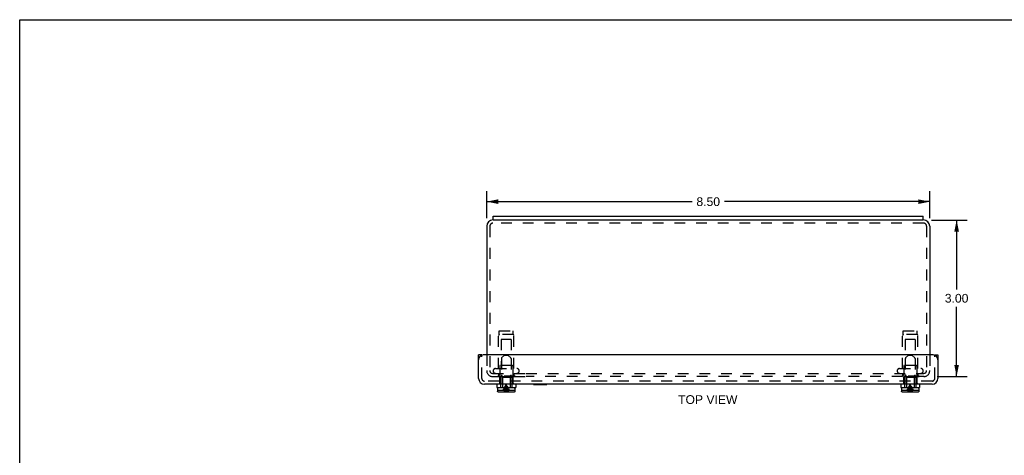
# Model space of a CAD drawing. Header units: inches. Extents: x 0 to 37.8, y 0 to 24.4.
# Tile 2 of 3: x 0 to 18.9, y 16.1 to 24.4. Entities that reach past the tile are written whole.
import ezdxf

# ---------------------------------------------------------------- set-up
doc = ezdxf.new("R2010")
doc.units = ezdxf.units.IN
doc.header["$LTSCALE"] = 2.077778
doc.header["$MEASUREMENT"] = 0
doc.linetypes.add('HIDDEN', pattern=[0.2, 0.1, -0.1])
doc.layers.get('0').update_dxf_attribs({"linetype": 'CONTINUOUS'})
for name, color, linetype in [('DEFAULT_2', 8, 'HIDDEN'), ('DIMENSIONS', 7, 'CONTINUOUS'), ('DOOR_ASSEMBLY', 7, 'CONTINUOUS')]:
    doc.layers.add(name, color=color, linetype=linetype)
doc.styles.get("Standard").update_dxf_attribs({"font": 'arial.ttf'})
doc.dimstyles.new('DIMSTYLE_2', dxfattribs={"dimtxt": 0.166667, "dimasz": 0.222222, "dimexe": 0.09, "dimexo": 0.07, "dimgap": 0.0375, "dimtad": 0, "dimtih": 1, "dimtoh": 1, "dimzin": 4, "dimdsep": 46, "dimtxsty": 'Standard', "dimblk": '_FILLED', "dimblk1": '_FILLED', "dimblk2": '_FILLED', "dimcen": 0.09, "dimazin": 1, "dimtfac": 1, "dimtdec": 3, "dimtofl": 0, "dimtmove": 0, "dimatfit": 3, "dimldrblk": '_FILLED', "dimfxl": 0, "dimtolj": 1, "dimtzin": 4, "dimarcsym": 0})

# ---------------------------------------------------------------- blocks, each defined once
blk = doc.blocks.new('_FILLED')
at = {"color": 0, "linetype": 'ByBlock'}
blk.add_solid([(0, 0), (-1, 0.2), (-1, -0.2)], dxfattribs=at)
blk = doc.blocks.new('*D8')
at = {"layer": 'DIMENSIONS', "color": 2, "linetype": 'Continuous'}
for p, q in [((17.495, 20.604), (18.174, 20.604)), ((17.974, 20.604), (17.974, 19.271)), ((17.974, 17.604), (17.974, 18.937)), ((17.6, 17.604), (18.174, 17.604))]:
    blk.add_line(p, q, dxfattribs=at)
at = {"layer": 'DIMENSIONS', "color": 2, "linetype": 'Continuous', "xscale": 0.2222222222, "yscale": 0.2222222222, "zscale": 0.2222222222}
for p, rotation in [((17.974, 20.604), 90), ((17.974, 17.604), 270)]:
    blk.add_blockref('_FILLED', p, dxfattribs=dict(at, rotation=rotation))
at = {"layer": 'DIMENSIONS', "color": 2, "linetype": 'Continuous', "insert": (17.974, 19.187), "char_height": 0.1667, "width": 0.45291, "attachment_point": 2, "line_spacing_factor": 0.9}
blk.add_mtext('3.00', dxfattribs=at)
blk = doc.blocks.new('*D10')
at = {"layer": 'DIMENSIONS', "color": 2, "linetype": 'Continuous'}
for p, q in [((8.959, 20.64), (8.959, 21.156)), ((17.459, 20.64), (17.459, 21.156)), ((8.959, 20.956), (12.899, 20.956)), ((17.459, 20.956), (13.519, 20.956))]:
    blk.add_line(p, q, dxfattribs=at)
at = {"layer": 'DIMENSIONS', "color": 2, "linetype": 'Continuous', "xscale": 0.2222222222, "yscale": 0.2222222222, "zscale": 0.2222222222, "rotation": 180}
blk.add_blockref('_FILLED', (8.959, 20.956), dxfattribs=at)
at = {"layer": 'DIMENSIONS', "color": 2, "linetype": 'Continuous', "xscale": 0.2222222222, "yscale": 0.2222222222, "zscale": 0.2222222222}
blk.add_blockref('_FILLED', (17.459, 20.956), dxfattribs=at)
at = {"layer": 'DIMENSIONS', "color": 2, "linetype": 'Continuous', "insert": (13.209, 21.039), "char_height": 0.1667, "width": 0.45291, "attachment_point": 2, "line_spacing_factor": 0.9}
blk.add_mtext('8.50', dxfattribs=at)

msp = doc.modelspace()

# ---------------------------------------------------------------- linework, layer by layer
at = {"color": 7, "linetype": 'Continuous'}
for p, q in [((0, 0), (0, 24.4444)), ((0, 24.4444), (37.7778, 24.4444)), ((9.0841, 20.6042), (9.0841, 20.6792)), ((9.0841, 20.6042), (17.3341, 20.6042)), ((17.3341, 20.6042), (17.3341, 20.6792))]:
    msp.add_line(p, q, dxfattribs=at)
at = {"color": 3, "linetype": 'Continuous'}
for p, q in [((9.0841, 20.6042), (9.0791, 20.6042)), ((9.0841, 20.6792), (17.3341, 20.6792)), ((17.3391, 20.6042), (17.3341, 20.6042)), ((8.9591, 20.4842), (8.9591, 18.0162)), ((17.4591, 20.4842), (17.4591, 18.0162))]:
    msp.add_line(p, q, dxfattribs=at)
for centre, start, end in [((9.0791, 20.4842), 90, 180), ((17.3391, 20.4842), 0, 90)]:
    msp.add_arc(centre, 0.12, start, end, dxfattribs=at)
at = {"layer": 'DEFAULT_2', "color": 8, "linetype": 'HIDDEN'}
for p, q in [((9.0191, 20.4842), (9.0191, 17.7192)), ((17.3391, 20.5442), (9.0791, 20.5442)), ((17.3991, 20.4842), (17.3991, 17.7192)), ((9.1881, 17.7567), (9.1881, 18.3898)), ((9.1991, 18.4077), (9.1991, 18.4767)), ((9.1991, 18.4767), (9.4691, 18.4767)), ((9.4691, 18.4077), (9.1991, 18.4077)), ((9.4691, 18.4077), (9.4691, 18.4767)), ((9.4801, 17.7567), (9.4801, 18.3898)), ((16.9381, 17.7567), (16.9381, 18.3898)), ((16.9491, 18.4767), (17.2191, 18.4767)), ((16.9491, 18.4077), (16.9491, 18.4767)), ((17.2191, 18.4077), (16.9491, 18.4077)), ((17.2191, 18.4077), (17.2191, 18.4767)), ((17.2301, 17.7567), (17.2301, 18.3898)), ((9.2391, 18.3142), (9.2391, 17.8142)), ((9.4291, 18.3142), (9.2391, 18.3142)), ((9.4291, 18.3142), (9.4291, 17.8142)), ((17.1791, 18.3142), (16.9891, 18.3142)), ((16.9891, 18.3142), (16.9891, 17.8142)), ((17.1791, 18.3142), (17.1791, 17.8142)), ((8.9591, 18.0162), (8.9591, 17.7162)), ((17.4591, 18.0162), (17.4591, 17.7192)), ((9.1303, 17.7567), (9.5378, 17.7567)), ((9.2091, 17.8042), (9.2091, 17.5942)), ((9.4491, 17.8142), (9.2191, 17.8142)), ((9.4591, 17.8042), (9.4591, 17.5942)), ((16.8803, 17.7567), (17.2878, 17.7567)), ((16.9591, 17.8042), (16.9591, 17.5942)), ((17.1991, 17.8142), (16.9691, 17.8142)), ((17.2091, 17.8042), (17.2091, 17.5942)), ((9.0191, 17.7192), (9.0191, 17.7162)), ((9.0711, 17.6642), (9.7152, 17.6642)), ((9.0711, 17.6042), (9.7152, 17.6042)), ((9.1641, 17.6122), (9.1641, 17.5942)), ((9.5041, 17.6122), (9.1641, 17.6122)), ((9.5041, 17.5942), (9.1641, 17.5942)), ((9.1881, 17.6642), (9.1881, 17.6222)), ((9.4801, 17.6642), (9.4801, 17.6222)), ((9.5041, 17.6122), (9.5041, 17.5942)), ((9.7153, 17.6642), (17.3471, 17.6642)), ((17.352, 17.6042), (9.7153, 17.6042)), ((17.2541, 17.6122), (16.9141, 17.6122)), ((16.9141, 17.6122), (16.9141, 17.5942)), ((17.2541, 17.5942), (16.9141, 17.5942)), ((16.9381, 17.6642), (16.9381, 17.6222)), ((17.2301, 17.6642), (17.2301, 17.6222)), ((17.2541, 17.6122), (17.2541, 17.5942))]:
    msp.add_line(p, q, dxfattribs=at)
for centre, radius, start, end in [((9.0791, 20.4842), 0.06, 90, 180), ((17.3391, 20.4842), 0.06, 0, 90), ((9.2081, 18.3898), 0.02, 116.74368, 180), ((9.4601, 18.3898), 0.02, 0, 63.25632), ((16.9581, 18.3898), 0.02, 116.74368, 180), ((17.2101, 18.3898), 0.02, 0, 63.25632), ((9.1303, 17.7104), 0.0462, 90, 270), ((9.2191, 17.8042), 0.01, 90, 180), ((9.4491, 17.8042), 0.01, 0, 90), ((9.5378, 17.7104), 0.0462, 270, 90), ((16.8803, 17.7104), 0.0462, 90, 270), ((16.9691, 17.8042), 0.01, 90, 180), ((17.1991, 17.8042), 0.01, 0, 90), ((17.2878, 17.7104), 0.0462, 270, 90), ((9.0711, 17.7162), 0.112, 180, 270), ((9.0711, 17.7162), 0.052, 180, 270), ((9.1781, 17.6222), 0.01, 270, 360), ((9.4901, 17.6222), 0.01, 180, 270), ((16.9281, 17.6222), 0.01, 270, 360), ((17.2401, 17.6222), 0.01, 180, 270), ((17.3471, 17.7162), 0.112, 270, 360), ((17.3471, 17.7162), 0.052, 270, 360)]:
    msp.add_arc(centre, radius, start, end, dxfattribs=at)
at = {"layer": 'DOOR_ASSEMBLY', "color": 3, "linetype": 'Continuous'}
for p, q in [((8.8028, 17.5682), (8.8028, 18.0162)), ((17.5253, 18.0162), (8.8928, 18.0162)), ((17.6153, 18.0162), (17.6153, 17.5682)), ((17.5033, 17.4562), (8.9148, 17.4562))]:
    msp.add_line(p, q, dxfattribs=at)
at = {"layer": 'DOOR_ASSEMBLY', "color": 7, "linetype": 'Continuous'}
for p, q in [((8.8628, 18.0162), (8.8028, 18.0162)), ((17.5553, 18.0162), (17.6153, 18.0162)), ((9.1531, 17.4562), (9.1531, 17.3937)), ((9.1531, 17.3937), (9.5151, 17.3937)), ((9.4861, 17.3887), (9.1821, 17.3887)), ((9.2611, 17.3937), (9.2611, 17.3887)), ((9.4071, 17.3937), (9.4071, 17.3887)), ((9.5151, 17.4562), (9.5151, 17.3937)), ((9.8598, 17.4522), (9.8598, 17.4562)), ((9.8598, 17.4522), (10.1158, 17.4522)), ((10.1158, 17.4522), (10.1158, 17.4562)), ((16.9031, 17.4562), (16.9031, 17.3937)), ((16.9031, 17.3937), (17.2651, 17.3937)), ((17.2361, 17.3887), (16.9321, 17.3887)), ((17.0111, 17.3937), (17.0111, 17.3887)), ((17.1571, 17.3937), (17.1571, 17.3887)), ((17.2651, 17.4562), (17.2651, 17.3937)), ((9.1671, 17.3737), (9.1671, 17.3387)), ((9.1679, 17.3387), (9.1671, 17.3387)), ((9.1679, 17.3387), (9.1679, 17.3207)), ((9.1679, 17.3192), (9.1679, 17.3207)), ((9.183, 17.3057), (9.1815, 17.3057)), ((9.4852, 17.3057), (9.183, 17.3057)), ((9.4866, 17.3057), (9.4852, 17.3057)), ((9.5002, 17.3387), (9.5002, 17.3207)), ((9.5011, 17.3387), (9.5002, 17.3387)), ((9.5002, 17.3207), (9.5002, 17.3192)), ((9.5011, 17.3737), (9.5011, 17.3387)), ((16.9171, 17.3737), (16.9171, 17.3387)), ((16.9179, 17.3387), (16.9171, 17.3387)), ((16.9179, 17.3387), (16.9179, 17.3207)), ((16.9179, 17.3192), (16.9179, 17.3207)), ((16.933, 17.3057), (16.9315, 17.3057)), ((17.2352, 17.3057), (16.933, 17.3057)), ((17.2366, 17.3057), (17.2352, 17.3057)), ((17.2511, 17.3387), (17.2502, 17.3387)), ((17.2502, 17.3387), (17.2502, 17.3207)), ((17.2502, 17.3207), (17.2502, 17.3192)), ((17.2511, 17.3737), (17.2511, 17.3387))]:
    msp.add_line(p, q, dxfattribs=at)
at = {"layer": 'DOOR_ASSEMBLY', "color": 8, "linetype": 'HIDDEN'}
for p, q in [((8.8628, 17.5682), (8.8628, 18.0162)), ((9.2401, 17.9484), (9.2401, 17.6349)), ((9.3011, 18.0157), (9.2445, 17.9591)), ((9.3011, 18.0157), (9.3671, 18.0157)), ((9.3671, 18.0157), (9.4237, 17.9591)), ((9.4281, 17.9484), (9.4281, 17.6349)), ((16.9901, 17.9484), (16.9901, 17.6349)), ((17.0511, 18.0157), (16.9945, 17.9591)), ((17.0511, 18.0157), (17.1171, 18.0157)), ((17.1171, 18.0157), (17.1737, 17.9591)), ((17.1781, 17.9484), (17.1781, 17.6349)), ((17.5553, 17.5682), (17.5553, 18.0162)), ((9.2022, 17.5889), (9.1942, 17.5812)), ((9.4739, 17.5812), (9.1942, 17.5812)), ((9.2099, 17.5964), (9.2022, 17.5889)), ((9.2076, 17.5812), (9.2076, 17.4737)), ((9.2099, 17.5964), (9.2174, 17.6037)), ((9.2174, 17.6037), (9.4508, 17.6037)), ((9.2282, 17.6037), (9.2282, 17.4737)), ((9.2567, 17.6121), (9.2445, 17.6243)), ((9.2611, 17.6014), (9.2611, 17.3937)), ((9.4071, 17.6014), (9.4071, 17.3937)), ((9.4115, 17.6121), (9.4237, 17.6243)), ((9.4399, 17.6037), (9.4399, 17.4737)), ((9.4582, 17.5964), (9.4508, 17.6037)), ((9.4659, 17.5889), (9.4582, 17.5964)), ((9.4605, 17.5812), (9.4605, 17.4737)), ((9.4739, 17.5812), (9.4659, 17.5889)), ((16.9522, 17.5889), (16.9442, 17.5812)), ((17.2239, 17.5812), (16.9442, 17.5812)), ((16.9599, 17.5964), (16.9522, 17.5889)), ((16.9576, 17.5812), (16.9576, 17.4737)), ((16.9674, 17.6037), (16.9599, 17.5964)), ((16.9674, 17.6037), (17.2008, 17.6037)), ((16.9782, 17.6037), (16.9782, 17.4737)), ((17.0067, 17.6121), (16.9945, 17.6243)), ((17.0111, 17.6014), (17.0111, 17.3937)), ((17.1571, 17.6014), (17.1571, 17.3937)), ((17.1615, 17.6121), (17.1737, 17.6243)), ((17.1899, 17.6037), (17.1899, 17.4737)), ((17.2082, 17.5964), (17.2008, 17.6037)), ((17.2159, 17.5889), (17.2082, 17.5964)), ((17.2105, 17.5812), (17.2105, 17.4737)), ((17.2159, 17.5889), (17.2239, 17.5812)), ((17.5033, 17.5162), (8.9148, 17.5162)), ((9.2041, 17.4737), (9.2041, 17.4562)), ((9.2282, 17.4737), (9.2041, 17.4737)), ((9.2241, 17.4737), (9.2241, 17.3937)), ((9.2885, 17.3742), (9.2989, 17.3916)), ((9.3797, 17.3742), (9.3692, 17.3916)), ((9.4641, 17.4737), (9.4399, 17.4737)), ((9.4441, 17.4737), (9.4441, 17.3937)), ((9.4641, 17.4737), (9.4641, 17.4562)), ((16.9782, 17.4737), (16.9541, 17.4737)), ((16.9541, 17.4737), (16.9541, 17.4562)), ((16.9741, 17.4737), (16.9741, 17.3937)), ((17.0385, 17.3742), (17.0489, 17.3916)), ((17.1297, 17.3742), (17.1192, 17.3916)), ((17.2141, 17.4737), (17.1899, 17.4737)), ((17.1941, 17.4737), (17.1941, 17.3937)), ((17.2141, 17.4737), (17.2141, 17.4562)), ((9.1679, 17.3387), (9.3015, 17.3387)), ((9.1679, 17.3192), (9.1682, 17.3177)), ((9.1697, 17.3136), (9.1697, 17.3136)), ((9.1704, 17.3123), (9.1704, 17.3123)), ((9.1713, 17.3111), (9.1713, 17.3111)), ((9.1723, 17.31), (9.1723, 17.31)), ((9.1734, 17.3091), (9.1734, 17.3091)), ((9.1746, 17.3082), (9.1746, 17.3082)), ((9.1759, 17.3074), (9.1759, 17.3074)), ((9.1815, 17.3057), (9.1815, 17.3057)), ((9.369, 17.3335), (9.3666, 17.3387)), ((9.3666, 17.3387), (9.5002, 17.3387)), ((9.369, 17.3335), (9.3714, 17.3282)), ((9.3739, 17.3228), (9.3714, 17.3282)), ((9.4866, 17.3057), (9.4881, 17.3059)), ((9.4923, 17.3074), (9.4923, 17.3074)), ((9.4935, 17.3082), (9.4935, 17.3082)), ((9.4947, 17.3091), (9.4947, 17.3091)), ((9.4958, 17.31), (9.4958, 17.31)), ((9.4968, 17.3111), (9.4968, 17.3111)), ((9.4977, 17.3123), (9.4977, 17.3123)), ((9.4985, 17.3136), (9.4985, 17.3136)), ((16.9179, 17.3387), (17.0515, 17.3387)), ((16.9197, 17.3136), (16.9197, 17.3136)), ((16.9204, 17.3123), (16.9204, 17.3123)), ((16.9213, 17.3111), (16.9213, 17.3111)), ((16.9223, 17.31), (16.9223, 17.31)), ((16.9234, 17.3091), (16.9234, 17.3091)), ((16.9246, 17.3082), (16.9246, 17.3082)), ((16.9259, 17.3074), (16.9259, 17.3074)), ((16.9315, 17.3057), (16.9315, 17.3057)), ((17.0443, 17.3228), (17.0467, 17.3282)), ((17.1166, 17.3387), (17.2502, 17.3387)), ((17.2366, 17.3057), (17.2381, 17.3059)), ((17.2423, 17.3074), (17.2423, 17.3074)), ((17.2435, 17.3082), (17.2435, 17.3082)), ((17.2447, 17.3091), (17.2447, 17.3091)), ((17.2458, 17.31), (17.2458, 17.31)), ((17.2468, 17.3111), (17.2468, 17.3111)), ((17.2477, 17.3123), (17.2477, 17.3123)), ((17.2485, 17.3136), (17.2485, 17.3136)), ((17.2502, 17.3192), (17.2502, 17.3192))]:
    msp.add_line(p, q, dxfattribs=at)
for points in [[(9.296, 17.3387), (9.3015, 17.3565), (9.3073, 17.3742), (9.3134, 17.3916)], [(9.2989, 17.3916), (9.31, 17.4089), (9.3217, 17.4259), (9.3341, 17.4427)], [(9.3064, 17.3057), (9.3101, 17.3294), (9.3142, 17.3528), (9.3186, 17.3758), (9.3234, 17.3985), (9.3286, 17.4207), (9.3341, 17.4427)], [(9.3134, 17.3916), (9.3199, 17.4089), (9.3268, 17.4259), (9.3341, 17.4427)], [(9.3248, 17.3758), (9.3277, 17.3985), (9.3308, 17.4207), (9.3341, 17.4427)], [(9.3692, 17.3916), (9.3581, 17.4089), (9.3464, 17.4259), (9.3341, 17.4427)], [(9.3547, 17.3916), (9.3482, 17.4089), (9.3413, 17.4259), (9.3341, 17.4427)], [(9.3617, 17.3057), (9.358, 17.3294), (9.3539, 17.3528), (9.3495, 17.3758), (9.3447, 17.3985), (9.3396, 17.4207), (9.3341, 17.4427)], [(9.3433, 17.3758), (9.3404, 17.3985), (9.3373, 17.4207), (9.3341, 17.4427)], [(9.3721, 17.3387), (9.3666, 17.3565), (9.3608, 17.3742), (9.3547, 17.3916)], [(17.046, 17.3387), (17.0515, 17.3565), (17.0573, 17.3742), (17.0634, 17.3916), (17.0699, 17.4089), (17.0768, 17.4259), (17.0841, 17.4427)], [(17.0489, 17.3916), (17.06, 17.4089), (17.0717, 17.4259), (17.0841, 17.4427)], [(17.0564, 17.3057), (17.0601, 17.3294), (17.0642, 17.3528), (17.0686, 17.3758), (17.0734, 17.3985), (17.0786, 17.4207), (17.0841, 17.4427)], [(17.0748, 17.3758), (17.0777, 17.3985), (17.0808, 17.4207), (17.0841, 17.4427)], [(17.1192, 17.3916), (17.1081, 17.4089), (17.0964, 17.4259), (17.0841, 17.4427)], [(17.1108, 17.3742), (17.1047, 17.3916), (17.0982, 17.4089), (17.0913, 17.4259), (17.0841, 17.4427)], [(17.0995, 17.3758), (17.0947, 17.3985), (17.0896, 17.4207), (17.0841, 17.4427)], [(17.0933, 17.3758), (17.0904, 17.3985), (17.0873, 17.4207), (17.0841, 17.4427)], [(9.2693, 17.3387), (9.2786, 17.3565), (9.2885, 17.3742)], [(9.3015, 17.3387), (9.2991, 17.3335), (9.2967, 17.3282), (9.2943, 17.3228), (9.2919, 17.3172), (9.2895, 17.3115), (9.2871, 17.3057)], [(9.3176, 17.3057), (9.3198, 17.3294), (9.3222, 17.3528), (9.3248, 17.3758)], [(9.3506, 17.3057), (9.3483, 17.3294), (9.3459, 17.3528), (9.3433, 17.3758)], [(9.3739, 17.3228), (9.3763, 17.3172), (9.3787, 17.3115), (9.3811, 17.3057)], [(9.3988, 17.3387), (9.3895, 17.3565), (9.3797, 17.3742)], [(16.9179, 17.3192), (16.9182, 17.3177), (16.9185, 17.3163)], [(17.0193, 17.3387), (17.0286, 17.3565), (17.0385, 17.3742)], [(17.0443, 17.3228), (17.0419, 17.3172), (17.0395, 17.3115), (17.0371, 17.3057)], [(17.0515, 17.3387), (17.0491, 17.3335), (17.0467, 17.3282)], [(17.0676, 17.3057), (17.0698, 17.3294), (17.0722, 17.3528), (17.0748, 17.3758)], [(17.1006, 17.3057), (17.0983, 17.3294), (17.0959, 17.3528), (17.0933, 17.3758)], [(17.1117, 17.3057), (17.108, 17.3294), (17.1039, 17.3528), (17.0995, 17.3758)], [(17.1221, 17.3387), (17.1166, 17.3565), (17.1108, 17.3742)], [(17.1166, 17.3387), (17.119, 17.3335), (17.1214, 17.3282), (17.1239, 17.3228), (17.1263, 17.3172), (17.1287, 17.3115), (17.1311, 17.3057)], [(17.1488, 17.3387), (17.1395, 17.3565), (17.1297, 17.3742)]]:
    msp.add_lwpolyline(points, dxfattribs=at)
at = {"layer": 'DOOR_ASSEMBLY', "color": 7, "linetype": 'Continuous'}
for points in [[(9.1815, 17.3057), (9.18, 17.3059), (9.1786, 17.3063), (9.1772, 17.3068), (9.1759, 17.3074), (9.1746, 17.3082), (9.1734, 17.3091), (9.1723, 17.31), (9.1713, 17.3111), (9.1704, 17.3123), (9.1697, 17.3136), (9.169, 17.3149), (9.1685, 17.3163), (9.1682, 17.3177), (9.1679, 17.3192)], [(9.5002, 17.3192), (9.5, 17.3177), (9.4996, 17.3163), (9.4991, 17.3149), (9.4985, 17.3136), (9.4977, 17.3123), (9.4968, 17.3111), (9.4958, 17.31), (9.4947, 17.3091), (9.4935, 17.3082), (9.4923, 17.3074), (9.4909, 17.3068), (9.4895, 17.3063), (9.4881, 17.3059), (9.4866, 17.3057)], [(16.9315, 17.3057), (16.93, 17.3059), (16.9286, 17.3063), (16.9272, 17.3068), (16.9259, 17.3074), (16.9246, 17.3082), (16.9234, 17.3091), (16.9223, 17.31), (16.9213, 17.3111), (16.9204, 17.3123), (16.9197, 17.3136), (16.919, 17.3149), (16.9185, 17.3163), (16.9182, 17.3177), (16.9179, 17.3192)], [(17.2502, 17.3192), (17.25, 17.3177), (17.2496, 17.3163), (17.2491, 17.3149), (17.2485, 17.3136), (17.2477, 17.3123), (17.2468, 17.3111), (17.2458, 17.31), (17.2447, 17.3091), (17.2435, 17.3082), (17.2423, 17.3074), (17.2409, 17.3068), (17.2395, 17.3063), (17.2381, 17.3059), (17.2366, 17.3057)]]:
    msp.add_lwpolyline(points, dxfattribs=at)
at = {"layer": 'DOOR_ASSEMBLY', "color": 3, "linetype": 'Continuous'}
for centre, radius, start, end in [((8.8928, 17.9262), 0.09, 90, 180), ((17.5253, 17.9262), 0.09, 0, 90), ((8.9148, 17.5682), 0.112, 180, 270), ((17.5033, 17.5682), 0.112, 270, 360)]:
    msp.add_arc(centre, radius, start, end, dxfattribs=at)
at = {"layer": 'DOOR_ASSEMBLY', "color": 8, "linetype": 'HIDDEN'}
for centre, radius, start, end in [((9.2551, 17.9484), 0.015, 134.99999, 180), ((9.4131, 17.9484), 0.015, 0, 45.00001), ((17.0051, 17.9484), 0.015, 134.99999, 180), ((17.1631, 17.9484), 0.015, 0, 45.00001), ((8.9148, 17.5682), 0.052, 180, 270), ((9.2551, 17.6349), 0.015, 180, 224.99995), ((9.2461, 17.6014), 0.015, 0, 44.99994), ((9.4221, 17.6014), 0.015, 135.00006, 180), ((9.4131, 17.6349), 0.015, 315.00005, 360), ((17.0051, 17.6349), 0.015, 180, 224.99995), ((16.9961, 17.6014), 0.015, 0, 44.99994), ((17.1721, 17.6014), 0.015, 135.00006, 180), ((17.1631, 17.6349), 0.015, 315.00005, 360), ((17.5033, 17.5682), 0.052, 270, 360)]:
    msp.add_arc(centre, radius, start, end, dxfattribs=at)
at = {"layer": 'DOOR_ASSEMBLY', "color": 7, "linetype": 'Continuous'}
for centre, start, end in [((9.1821, 17.3737), 90, 180), ((9.4861, 17.3737), 0, 90), ((16.9321, 17.3737), 90, 180), ((17.2361, 17.3737), 0, 90)]:
    msp.add_arc(centre, 0.015, start, end, dxfattribs=at)

# ---------------------------------------------------------------- texts
at = {"layer": 'DIMENSIONS', "color": 2, "linetype": 'Continuous', "insert": (13.2008, 17.2447), "char_height": 0.16667, "width": 1.135688, "attachment_point": 2, "line_spacing_factor": 0.9}
msp.add_mtext('TOP VIEW', dxfattribs=at)

# ---------------------------------------------------------------- dimensions: what is measured, and where the dimension line sits
at = {"layer": 'DIMENSIONS', "color": 2, "linetype": 'Continuous'}
dim = msp.add_linear_dim(base=(17.4591, 20.9557), p1=(8.9591, 20.5697), p2=(17.4591, 20.5697), dimstyle='DIMSTYLE_2', dxfattribs=at)
dim.commit()
dim.dimension.update_dxf_attribs({"geometry": '*D10', "text_midpoint": (13.2082, 20.9548), "dimtype": 160})
dim = msp.add_linear_dim(base=(17.9736, 17.6042), p1=(17.4246, 20.6042), p2=(17.5296, 17.6042), angle=270, dimstyle='DIMSTYLE_2', dxfattribs=at)
dim.commit()
dim.dimension.update_dxf_attribs({"geometry": '*D8', "text_midpoint": (17.9733, 19.1032), "dimtype": 160})

doc.saveas('drawing.dxf')
